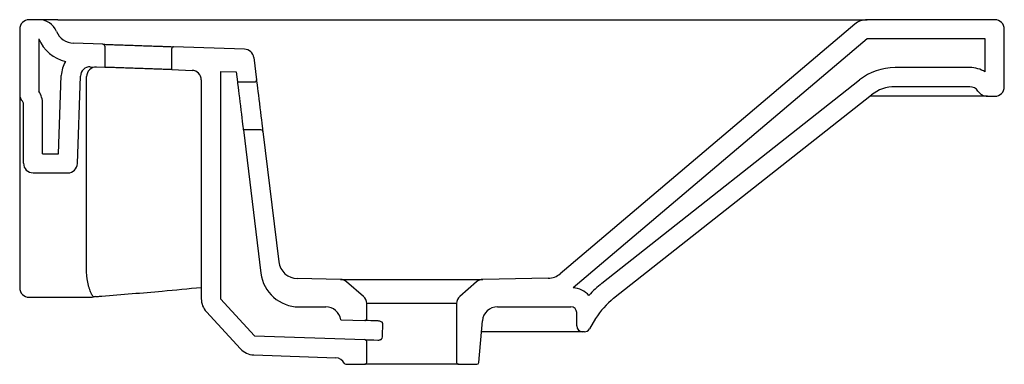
# Model space of a CAD drawing. Header units: millimetres. Extents: x 3602.657 to 3603.172, y 2494.793 to 2494.973.
import ezdxf

# ---------------------------------------------------------------- set-up
doc = ezdxf.new("R2010")
doc.units = ezdxf.units.MM
doc.layers.add('SANINDUSA', color=3, linetype='Continuous')

msp = doc.modelspace()

# ---------------------------------------------------------------- linework, layer by layer
at = {"layer": 'SANINDUSA'}
for p, q in [((3602.666826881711, 2494.97324710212), (3602.661826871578, 2494.97324710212)), ((3602.676791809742, 2494.97324710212), (3603.100035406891, 2494.97324710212)), ((3603.093575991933, 2494.970880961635), (3602.939547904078, 2494.840549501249)), ((3603.166826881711, 2494.97324710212), (3603.100035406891, 2494.97324710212)), ((3602.656826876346, 2494.968247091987), (3602.656826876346, 2494.934146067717)), ((3603.171826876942, 2494.938247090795), (3603.171826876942, 2494.968247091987)), ((3602.666826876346, 2494.963247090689), (3602.666826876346, 2494.935880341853)), ((3602.700361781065, 2494.960425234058), (3602.684931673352, 2494.960964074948)), ((3602.701326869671, 2494.959425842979), (3602.701326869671, 2494.948384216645)), ((3602.774469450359, 2494.957837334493), (3602.737361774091, 2494.959133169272)), ((3603.100035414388, 2494.963247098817), (3602.946336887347, 2494.833194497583)), ((3603.161826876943, 2494.96324710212), (3603.100035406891, 2494.96324710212)), ((3603.161826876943, 2494.945935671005), (3603.161826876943, 2494.96324710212)), ((3602.736326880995, 2494.947161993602), (3602.736326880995, 2494.958133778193)), ((3602.693761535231, 2494.948648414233), (3602.701326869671, 2494.948384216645)), ((3602.779257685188, 2494.953449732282), (3602.780679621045, 2494.941868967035)), ((3602.677166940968, 2494.903247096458), (3602.678596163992, 2494.944174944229)), ((3602.686992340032, 2494.898072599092), (3602.688590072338, 2494.943825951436)), ((3602.69182687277, 2494.898247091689), (3602.69182687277, 2494.943538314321)), ((3602.736326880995, 2494.947161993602), (3602.74700137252, 2494.946789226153)), ((3602.761826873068, 2494.94627151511), (3602.770099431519, 2494.945982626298)), ((3602.761826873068, 2494.94627151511), (3602.761826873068, 2494.827468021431)), ((3602.770099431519, 2494.945982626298), (3602.770742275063, 2494.940747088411)), ((3603.153826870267, 2494.948247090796), (3603.114705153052, 2494.948247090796)), ((3602.751826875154, 2494.94179228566), (3602.751826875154, 2494.827468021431)), ((3602.770742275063, 2494.940747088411), (3602.779687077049, 2494.940747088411)), ((3602.961300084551, 2494.835563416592), (3603.096137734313, 2494.941810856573)), ((3603.153826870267, 2494.938247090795), (3603.114705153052, 2494.938247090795)), ((3602.967489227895, 2494.827708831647), (3603.102326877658, 2494.933956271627)), ((3603.163046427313, 2494.933247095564), (3603.101426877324, 2494.933247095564)), ((3603.163046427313, 2494.933247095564), (3603.166826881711, 2494.933247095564)), ((3602.656826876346, 2494.929341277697), (3602.656826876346, 2494.898247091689)), ((3602.658826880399, 2494.898247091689), (3602.658826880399, 2494.929247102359)), ((3602.6688268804, 2494.903247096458), (3602.6688268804, 2494.929247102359)), ((3602.78300226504, 2494.915747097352), (3602.773811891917, 2494.915747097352)), ((3602.773811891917, 2494.915747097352), (3602.78301304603, 2494.840809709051)), ((3602.783994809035, 2494.914868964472), (3602.792357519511, 2494.846760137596)), ((3602.6688268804, 2494.903247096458), (3602.677166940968, 2494.903247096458)), ((3602.656826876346, 2494.898247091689), (3602.656826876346, 2494.890531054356)), ((3602.69182687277, 2494.841557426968), (3602.69182687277, 2494.898247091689)), ((3602.663826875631, 2494.893247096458), (3602.681995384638, 2494.893247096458)), ((3602.656826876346, 2494.890531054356), (3602.656826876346, 2494.84060912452)), ((3602.656826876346, 2494.84060912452), (3602.656826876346, 2494.838043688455)), ((3602.656826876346, 2494.838043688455), (3602.656826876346, 2494.833247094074)), ((3602.824649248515, 2494.837586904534), (3602.802108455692, 2494.837980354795)), ((3602.824649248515, 2494.837586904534), (3602.899004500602, 2494.837586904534)), ((3602.836607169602, 2494.828742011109), (3602.827842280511, 2494.836361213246)), ((3602.895811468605, 2494.836361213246), (3602.887046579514, 2494.828742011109)), ((3602.933263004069, 2494.838184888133), (3602.899004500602, 2494.837586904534)), ((3602.661826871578, 2494.828247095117), (3602.693923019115, 2494.828247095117)), ((3602.693573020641, 2494.828247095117), (3602.693449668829, 2494.828247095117)), ((3602.696435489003, 2494.828614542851), (3602.697394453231, 2494.8286886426)), ((3602.761826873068, 2494.827468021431), (3602.7796023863, 2494.808124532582)), ((3602.838326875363, 2494.817115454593), (3602.838326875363, 2494.8249684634)), ((3602.885326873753, 2494.8249684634), (3602.838326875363, 2494.8249684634)), ((3602.885326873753, 2494.8249684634), (3602.885326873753, 2494.794247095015)), ((3602.754463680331, 2494.82070168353), (3602.772239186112, 2494.80135819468)), ((3602.802863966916, 2494.823247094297), (3602.816871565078, 2494.823247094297)), ((3602.906782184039, 2494.823247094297), (3602.945168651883, 2494.823247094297)), ((3602.948168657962, 2494.813247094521), (3602.948168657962, 2494.820247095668)), ((3602.824764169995, 2494.816553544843), (3602.837291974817, 2494.816116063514)), ((3602.896906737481, 2494.794159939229), (3602.8988126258, 2494.81594434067)), ((3602.958078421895, 2494.817089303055), (3602.954789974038, 2494.811687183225)), ((3602.951168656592, 2494.810247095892), (3602.898314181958, 2494.810247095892)), ((3602.952227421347, 2494.810247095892), (3602.951168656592, 2494.810247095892)), ((3602.7796023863, 2494.808124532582), (3602.837361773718, 2494.80610753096)), ((3602.838326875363, 2494.794247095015), (3602.838326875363, 2494.805108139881)), ((3602.779253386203, 2494.798130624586), (3602.822269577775, 2494.796628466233)), ((3602.827494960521, 2494.793247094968), (3602.837326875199, 2494.793247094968)), ((3602.886326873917, 2494.793247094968), (3602.837326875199, 2494.793247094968)), ((3602.886326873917, 2494.793247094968), (3602.895910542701, 2494.793247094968))]:
    msp.add_line(p, q, dxfattribs=at)
at = {"layer": 'SANINDUSA', "flags": 128}
for points in [[(3602.770742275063, 2494.940747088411), (3602.77076559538, 2494.940557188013), (3602.770834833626, 2494.939993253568), (3602.770947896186, 2494.939072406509), (3602.771101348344, 2494.93782264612), (3602.771290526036, 2494.936281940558), (3602.771509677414, 2494.934497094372), (3602.771752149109, 2494.932522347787), (3602.772010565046, 2494.930417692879), (3602.772277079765, 2494.928247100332), (3602.772543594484, 2494.926076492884), (3602.772802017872, 2494.923971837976), (3602.773044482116, 2494.921997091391), (3602.773263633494, 2494.920212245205), (3602.773452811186, 2494.918671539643), (3602.773606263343, 2494.917421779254), (3602.773719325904, 2494.916500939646), (3602.7737885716, 2494.91593699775), (3602.773811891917, 2494.915747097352)], [(3602.780679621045, 2494.941868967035), (3602.780702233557, 2494.941684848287), (3602.780769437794, 2494.941137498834), (3602.780879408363, 2494.940241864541), (3602.781029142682, 2494.93902236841), (3602.78121455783, 2494.937512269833), (3602.781430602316, 2494.935752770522), (3602.781671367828, 2494.933791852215), (3602.781930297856, 2494.931683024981), (3602.782200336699, 2494.929483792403), (3602.782474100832, 2494.927254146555), (3602.782744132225, 2494.925054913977), (3602.783003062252, 2494.922946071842), (3602.783243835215, 2494.920985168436), (3602.78345987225, 2494.919225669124), (3602.783645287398, 2494.917715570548), (3602.783795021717, 2494.916496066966), (3602.783904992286, 2494.915600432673), (3602.783972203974, 2494.91505308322), (3602.783994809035, 2494.914868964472)], [(3602.844273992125, 2494.815872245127), (3602.842215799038, 2494.815944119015), (3602.840483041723, 2494.816004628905), (3602.83910452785, 2494.816052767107), (3602.83810317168, 2494.816087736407), (3602.837495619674, 2494.816108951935), (3602.837291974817, 2494.816116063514)], [(3602.837361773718, 2494.80610753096), (3602.837557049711, 2494.806100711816), (3602.838139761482, 2494.806080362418), (3602.839100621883, 2494.806046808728), (3602.840424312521, 2494.806000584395), (3602.842089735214, 2494.805942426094), (3602.844070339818, 2494.805873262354)]]:
    msp.add_lwpolyline(points, dxfattribs=at)
at = {"layer": 'SANINDUSA'}
for centre, radius, start, end in [((3602.661826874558, 2494.968247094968), 0.005, 90, 180), ((3602.666826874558, 2494.963247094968), 0.01, 22.67752487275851, 90), ((3603.100035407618, 2494.963247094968), 0.01, 90, 130.2363583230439), ((3603.166826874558, 2494.968247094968), 0.005, 0, 90), ((3602.685280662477, 2494.970957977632), 0.01000000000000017, 202.6775248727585, 267.9999999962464), ((3602.685280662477, 2494.970957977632), 0.02000000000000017, 202.6775248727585, 257.0117468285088), ((3602.700326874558, 2494.95942584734), 0.0009999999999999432, 0, 87.99999999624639), ((3602.737326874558, 2494.95813377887), 0.001000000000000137, 87.99999999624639, 180), ((3602.77429495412, 2494.952840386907), 0.005000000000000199, 6.999999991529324, 87.99999999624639), ((3602.693587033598, 2494.943651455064), 0.01500000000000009, 148.5863284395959, 177.9999999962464), ((3602.693587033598, 2494.943651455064), 0.005000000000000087, 87.99999999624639, 177.9999999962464), ((3602.696826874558, 2494.943538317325), 0.005, 87.99999999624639, 180), ((3602.746826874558, 2494.94179227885), 0.005000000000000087, 0, 87.99999999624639), ((3603.114705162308, 2494.918247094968), 0.03, 90, 128.2368945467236), ((3603.153826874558, 2494.933247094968), 0.015, 57.76903660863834, 90), ((3602.779687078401, 2494.941747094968), 0.001000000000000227, 270, 6.999999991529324), ((3603.114705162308, 2494.918247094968), 0.02, 90, 128.2368945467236), ((3603.153826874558, 2494.933247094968), 0.005, 33.05573115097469, 90), ((3603.166826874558, 2494.938247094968), 0.005, 270, 0), ((3602.661826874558, 2494.934146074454), 0.005, 180, 224.4153085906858), ((3602.656826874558, 2494.929247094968), 0.01200000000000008, 0, 33.55729432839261), ((3603.163046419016, 2494.939247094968), 0.006000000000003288, 213.0557311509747, 270), ((3602.656826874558, 2494.929247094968), 0.002000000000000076, 0, 44.41530859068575), ((3602.783002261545, 2494.914747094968), 0.001000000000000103, 6.999999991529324, 90), ((3602.663826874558, 2494.898247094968), 0.005, 180, 270), ((3602.681995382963, 2494.898247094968), 0.005, 270, 357.9999999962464), ((3602.802282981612, 2494.847978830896), 0.01000000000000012, 186.9999999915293, 268.9999999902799), ((3602.80286396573, 2494.843247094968), 0.02, 186.9999999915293, 270), ((3602.933088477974, 2494.848183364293), 0.01000000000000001, 271.0000000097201, 310.2363583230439), ((3602.824561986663, 2494.832587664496), 0.005000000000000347, 48.9999999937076, 88.99999999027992), ((3602.899091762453, 2494.832587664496), 0.005000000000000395, 91.0000000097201, 131.0000000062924), ((3602.992245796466, 2494.796290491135), 0.05000000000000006, 128.2368945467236, 138.8453264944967), ((3602.661826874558, 2494.833247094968), 0.005, 180, 270), ((3602.945168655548, 2494.820247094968), 0.01300000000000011, 43.49688765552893, 84.8442177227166), ((3602.693919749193, 2494.832400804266), 0.004153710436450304, 270.0451049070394, 290.5078687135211), ((3602.694109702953, 2494.833246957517), 0.00499986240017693, 269.9998052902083, 285.7659800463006), ((3602.696826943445, 2494.823622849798), 0.005000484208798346, 94.43201212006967, 105.7941666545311), ((3602.761826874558, 2494.827468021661), 0.01, 180, 222.5811521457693), ((3602.833326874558, 2494.82496846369), 0.005000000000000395, 0, 48.9999999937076), ((3602.890326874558, 2494.82496846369), 0.005000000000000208, 131.0000000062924, 180), ((3602.992245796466, 2494.796290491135), 0.04000000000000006, 128.2368945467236, 148.6697416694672), ((3602.81687156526, 2494.815247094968), 0.008000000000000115, 9.39884858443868, 90), ((3602.906782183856, 2494.815247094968), 0.008000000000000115, 90, 175.0000000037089), ((3602.945168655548, 2494.820247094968), 0.003000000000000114, 0, 90), ((3602.837326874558, 2494.817115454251), 0.0009999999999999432, 267.9999999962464, 0), ((3602.951168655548, 2494.813247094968), 0.003000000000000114, 180, 270), ((3602.952227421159, 2494.813247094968), 0.003000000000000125, 270, 328.6697416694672), ((3602.837326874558, 2494.805108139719), 0.001000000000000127, 0, 87.99999999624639), ((3602.779602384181, 2494.808124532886), 0.009999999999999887, 222.5811521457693, 267.9999999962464), ((3602.822095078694, 2494.791631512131), 0.004999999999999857, 25.84451608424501, 87.99999999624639), ((3602.837326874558, 2494.794247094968), 0.001000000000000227, 270, 0), ((3602.886326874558, 2494.794247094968), 0.001000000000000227, 180, 270), ((3602.895910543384, 2494.794247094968), 0.001000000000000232, 270, 355.0000000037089), ((3602.827494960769, 2494.794247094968), 0.001000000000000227, 205.844516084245, 270)]:
    msp.add_arc(centre, radius, start, end, dxfattribs=at)
msp.add_ellipse((3602.861861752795, 2494.249838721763), major_axis=(-0.0008560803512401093, 0.7015882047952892), ratio=0.03489944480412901, start_param=0.6347533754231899, end_param=0.6537200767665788, dxfattribs=at)
for points, knots in [([(3602.676791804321, 2494.973247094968), (3602.676243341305, 2494.973247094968), (3602.675738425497, 2494.973247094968), (3602.674795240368, 2494.973247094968), (3602.67435714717, 2494.973247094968), (3602.673124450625, 2494.973247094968), (3602.67241046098, 2494.973247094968), (3602.671141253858, 2494.973247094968), (3602.670586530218, 2494.973247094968), (3602.669608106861, 2494.973247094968), (3602.669190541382, 2494.973247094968), (3602.668110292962, 2494.973247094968), (3602.667617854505, 2494.973247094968), (3602.666975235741, 2494.973247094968), (3602.666826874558, 2494.973247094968), (3602.666826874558, 2494.973247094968)], [0, 0, 0, 0, 0.06249999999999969, 0.06249999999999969, 0.1249999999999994, 0.1249999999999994, 0.2499999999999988, 0.2499999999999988, 0.3749999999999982, 0.3749999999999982, 0.4999999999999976, 0.4999999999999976, 0.7499999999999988, 0.7499999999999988, 1, 1, 1, 1]), ([(3602.700361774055, 2494.960425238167), (3602.700361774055, 2494.960425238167), (3602.700391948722, 2494.960424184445), (3602.700512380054, 2494.96041997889), (3602.7006028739, 2494.960416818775), (3602.700959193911, 2494.960404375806), (3602.701309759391, 2494.96039213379), (3602.702004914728, 2494.960367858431), (3602.702266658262, 2494.960358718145), (3602.702841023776, 2494.96033866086), (3602.7031525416, 2494.960327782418), (3602.704158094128, 2494.960292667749), (3602.704922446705, 2494.960265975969), (3602.706214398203, 2494.960220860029), (3602.706667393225, 2494.960205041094), (3602.707607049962, 2494.960172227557), (3602.708095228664, 2494.960155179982), (3602.709108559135, 2494.960119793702), (3602.709633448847, 2494.960101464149), (3602.710701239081, 2494.960064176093), (3602.711791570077, 2494.960026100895), (3602.712926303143, 2494.959986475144), (3602.714083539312, 2494.959946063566), (3602.714676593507, 2494.959925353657), (3602.716466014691, 2494.959862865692), (3602.717665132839, 2494.959820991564), (3602.719472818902, 2494.959757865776), (3602.720076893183, 2494.959736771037), (3602.721288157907, 2494.959694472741), (3602.721891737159, 2494.959673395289), (3602.723669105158, 2494.95961132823), (3602.724820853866, 2494.959571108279), (3602.726498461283, 2494.959512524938), (3602.727052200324, 2494.959493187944), (3602.728122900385, 2494.959455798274), (3602.728640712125, 2494.95943771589), (3602.730142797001, 2494.95938526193), (3602.731076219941, 2494.959352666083), (3602.732370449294, 2494.959307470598), (3602.73277862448, 2494.959293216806), (3602.733544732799, 2494.959266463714), (3602.733903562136, 2494.959253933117), (3602.734573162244, 2494.959230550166), (3602.734883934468, 2494.959219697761), (3602.735456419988, 2494.959199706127), (3602.7357189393, 2494.95919053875), (3602.736415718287, 2494.959166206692), (3602.736765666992, 2494.959153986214), (3602.737239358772, 2494.959137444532), (3602.737361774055, 2494.959133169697), (3602.737361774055, 2494.959133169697)], [0, 0, 0, 0, 0.03125000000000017, 0.03125000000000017, 0.06250000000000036, 0.06250000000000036, 0.1250000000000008, 0.1250000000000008, 0.156250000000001, 0.156250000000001, 0.1875000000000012, 0.1875000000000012, 0.2500000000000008, 0.2500000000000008, 0.2812500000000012, 0.2812500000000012, 0.3125000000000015, 0.3125000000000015, 0.3437500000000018, 0.3437500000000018, 0.3750000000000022, 0.4062500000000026, 0.4062500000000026, 0.4375000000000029, 0.4375000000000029, 0.5000000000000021, 0.5000000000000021, 0.5312500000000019, 0.5312500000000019, 0.5625000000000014, 0.5625000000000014, 0.6250000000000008, 0.6250000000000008, 0.6562500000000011, 0.6562500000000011, 0.6875000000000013, 0.6875000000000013, 0.750000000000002, 0.750000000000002, 0.7812500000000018, 0.7812500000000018, 0.8125000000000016, 0.8125000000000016, 0.8437500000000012, 0.8437500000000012, 0.875000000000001, 0.875000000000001, 0.9375000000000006, 0.9375000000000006, 1, 1, 1, 1]), ([(3602.736326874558, 2494.947161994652), (3602.736326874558, 2494.947161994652), (3602.736213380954, 2494.947165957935), (3602.735879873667, 2494.947177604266), (3602.735741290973, 2494.947182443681), (3602.73540804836, 2494.947194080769), (3602.735212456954, 2494.947200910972), (3602.734553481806, 2494.947223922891), (3602.734015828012, 2494.947242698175), (3602.733063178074, 2494.947275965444), (3602.732719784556, 2494.94728795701), (3602.731987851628, 2494.947313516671), (3602.731602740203, 2494.947326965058), (3602.730391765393, 2494.947369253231), (3602.729510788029, 2494.947400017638), (3602.728076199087, 2494.947450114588), (3602.727579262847, 2494.947467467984), (3602.726569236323, 2494.947502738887), (3602.725537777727, 2494.947538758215), (3602.724464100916, 2494.947576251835), (3602.723369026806, 2494.947614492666), (3602.722807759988, 2494.947634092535), (3602.721114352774, 2494.947693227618), (3602.719979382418, 2494.947732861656), (3602.718268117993, 2494.947792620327), (3602.717696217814, 2494.947812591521), (3602.716549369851, 2494.947852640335), (3602.715978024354, 2494.947872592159), (3602.714295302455, 2494.947931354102), (3602.713204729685, 2494.947969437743), (3602.711616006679, 2494.948024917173), (3602.711091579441, 2494.948043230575), (3602.710077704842, 2494.948078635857), (3602.709587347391, 2494.948095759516), (3602.70816482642, 2494.948145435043), (3602.707280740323, 2494.94817630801), (3602.705646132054, 2494.948233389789), (3602.704919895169, 2494.948258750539), (3602.703968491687, 2494.948291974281), (3602.703674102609, 2494.948302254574), (3602.703131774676, 2494.948321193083), (3602.702883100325, 2494.948329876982), (3602.702223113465, 2494.948352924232), (3602.701891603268, 2494.948364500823), (3602.701442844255, 2494.948380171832), (3602.701326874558, 2494.948384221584), (3602.701326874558, 2494.948384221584)], [0, 0, 0, 0, 0.0624999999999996, 0.0624999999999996, 0.09374999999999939, 0.09374999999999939, 0.1249999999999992, 0.1249999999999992, 0.1874999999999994, 0.1874999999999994, 0.2187499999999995, 0.2187499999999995, 0.2499999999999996, 0.2499999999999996, 0.3124999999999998, 0.3124999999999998, 0.3437499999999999, 0.3437499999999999, 0.3750000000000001, 0.4062500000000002, 0.4062500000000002, 0.4375000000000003, 0.4375000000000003, 0.4999999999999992, 0.4999999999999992, 0.5312499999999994, 0.5312499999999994, 0.5624999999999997, 0.5624999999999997, 0.6249999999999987, 0.6249999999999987, 0.6562499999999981, 0.6562499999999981, 0.6874999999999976, 0.6874999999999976, 0.7499999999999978, 0.7499999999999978, 0.8124999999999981, 0.8124999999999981, 0.8437499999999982, 0.8437499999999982, 0.8749999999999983, 0.8749999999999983, 0.9374999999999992, 0.9374999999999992, 1, 1, 1, 1]), ([(3602.656826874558, 2494.934146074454), (3602.656826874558, 2494.934146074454), (3602.656826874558, 2494.934118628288), (3602.656826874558, 2494.934009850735), (3602.656826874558, 2494.933927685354), (3602.656826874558, 2494.933709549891), (3602.656826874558, 2494.93357481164), (3602.656826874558, 2494.933253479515), (3602.656826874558, 2494.933066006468), (3602.656826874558, 2494.932638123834), (3602.656826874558, 2494.932398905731), (3602.656826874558, 2494.931879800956), (3602.656826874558, 2494.931601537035), (3602.656826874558, 2494.931007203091), (3602.656826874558, 2494.930688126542), (3602.656826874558, 2494.930030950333), (3602.656826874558, 2494.929691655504), (3602.656826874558, 2494.929341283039)], [0, 0, 0, 0, 0.125, 0.125, 0.25, 0.25, 0.375, 0.375, 0.5, 0.5, 0.625, 0.625, 0.75, 0.75, 0.875, 0.875, 1, 1, 1, 1]), ([(3602.695374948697, 2494.828510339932), (3602.695289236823, 2494.828581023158), (3602.69517502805, 2494.828705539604), (3602.694917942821, 2494.829050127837), (3602.694774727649, 2494.829270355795), (3602.694471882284, 2494.8298024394), (3602.694311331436, 2494.830116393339), (3602.693991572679, 2494.83080990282), (3602.693830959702, 2494.831191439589), (3602.693513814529, 2494.832018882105), (3602.69335724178, 2494.832464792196), (3602.693054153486, 2494.833420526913), (3602.692906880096, 2494.833933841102), (3602.692500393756, 2494.83553577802), (3602.692274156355, 2494.836691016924), (3602.692111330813, 2494.837943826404)], [0, 0, 0, 0, 0.125, 0.125, 0.25, 0.25, 0.375, 0.375, 0.5, 0.5, 0.625, 0.625, 0.75, 0.75, 1, 1, 1, 1]), ([(3602.697394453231, 2494.8286886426), (3602.698190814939, 2494.828750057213), (3602.709535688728, 2494.829624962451), (3602.727685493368, 2494.831142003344), (3602.745022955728, 2494.832771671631), (3602.751826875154, 2494.833411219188)], [0, 0, 0, 0, 0.04385623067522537, 0.6247706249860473, 1, 1, 1, 1]), ([(3602.693923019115, 2494.828247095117), (3602.693953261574, 2494.828247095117), (3602.69406309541, 2494.828247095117), (3602.694089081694, 2494.828247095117), (3602.694107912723, 2494.828247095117)], [0, 0, 0, 0, 0.2753473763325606, 1, 1, 1, 1]), ([(3602.695466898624, 2494.828436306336), (3602.695458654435, 2494.828442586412), (3602.695447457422, 2494.828451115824), (3602.695390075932, 2494.828497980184), (3602.695374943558, 2494.82851033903)], [0, 0, 0, 0, 0.7362847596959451, 1, 1, 1, 1]), ([(3602.846653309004, 2494.814752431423), (3602.846657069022, 2494.814816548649), (3602.846643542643, 2494.814879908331), (3602.846593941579, 2494.814995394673), (3602.846558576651, 2494.815047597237), (3602.846440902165, 2494.815187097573), (3602.846344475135, 2494.815262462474), (3602.84604667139, 2494.815457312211), (3602.845829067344, 2494.815550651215), (3602.845391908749, 2494.815701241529), (3602.845168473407, 2494.815757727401), (3602.844721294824, 2494.815839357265), (3602.844497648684, 2494.815864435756), (3602.844273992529, 2494.815872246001)], [0, 0, 0, 0, 0.06249999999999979, 0.06249999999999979, 0.1249999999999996, 0.1249999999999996, 0.2499999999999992, 0.2499999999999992, 0.4999999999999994, 0.4999999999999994, 0.7499999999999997, 0.7499999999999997, 1, 1, 1, 1]), ([(3602.844070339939, 2494.805873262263), (3602.844274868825, 2494.805866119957), (3602.844479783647, 2494.805874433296), (3602.844890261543, 2494.805920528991), (3602.845096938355, 2494.805958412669), (3602.845502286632, 2494.806071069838), (3602.845704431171, 2494.806144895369), (3602.845983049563, 2494.806309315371), (3602.846073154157, 2494.806373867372), (3602.846223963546, 2494.806537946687), (3602.846285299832, 2494.806642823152), (3602.846291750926, 2494.806760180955)], [0, 0, 0, 0, 0.2500000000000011, 0.2500000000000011, 0.5000000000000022, 0.5000000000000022, 0.7500000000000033, 0.7500000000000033, 0.8750000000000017, 0.8750000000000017, 1, 1, 1, 1])]:
    msp.add_open_spline(points, degree=3, knots=knots, dxfattribs=at)
for points in [[(3602.692010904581, 2494.838749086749), (3602.691888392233, 2494.839685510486), (3602.691826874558, 2494.840621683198), (3602.691826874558, 2494.841557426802)], [(3602.692111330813, 2494.837943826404), (3602.692076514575, 2494.838211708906), (3602.69204263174, 2494.838480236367), (3602.692010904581, 2494.838749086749)]]:
    msp.add_open_spline(points, degree=3, dxfattribs=at)

doc.saveas('drawing.dxf')
